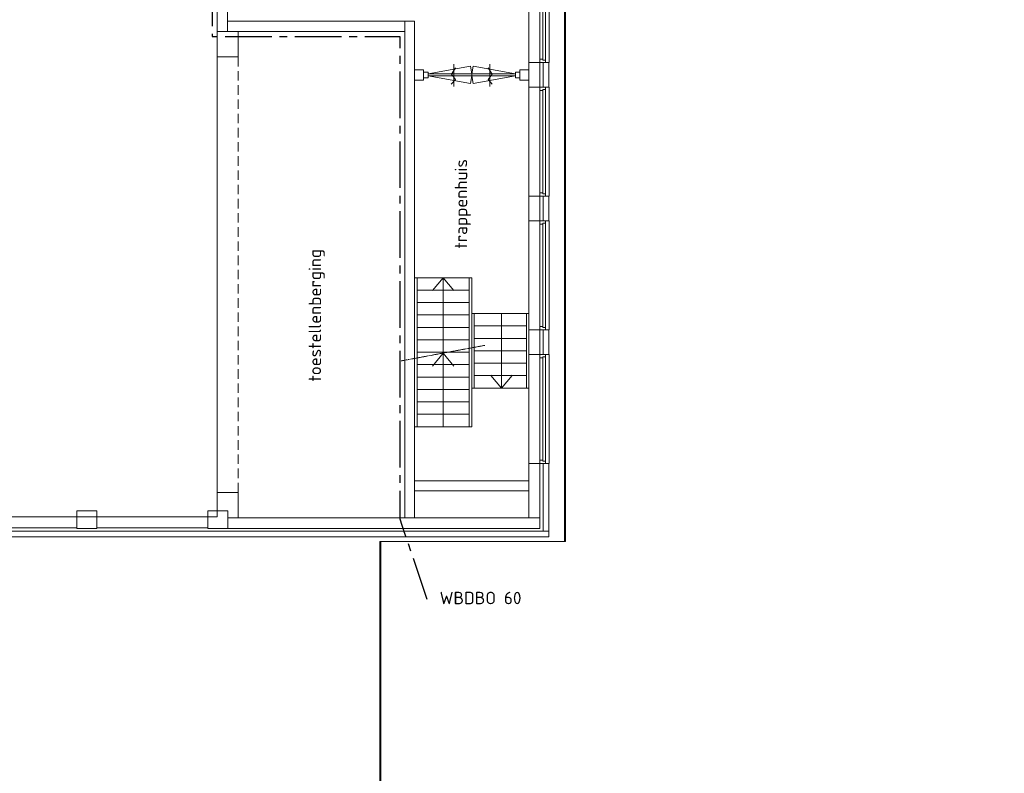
# Model space of a CAD drawing. Header units: millimetres. Extents: x -137512 to 20061, y -42753 to 41926.
# Tile 5 of 29: x -117688 to -97865, y 19127 to 34297. Entities that reach past the tile are written whole.
import ezdxf

# ---------------------------------------------------------------- set-up
doc = ezdxf.new("R2010")
doc.units = ezdxf.units.MM
doc.header["$LTSCALE"] = 100
for name, pattern in [('B0202', [28.125, 18.75, -3.125, 3.125, -3.125]), ('HIDDEN', [9.525, 6.35, -3.175]), ('STYLE_01', [0.166656, 0.083313, -0.083344]), ('STYLE_02', [0.277771, 0.194427, -0.083344])]:
    doc.linetypes.add(name, pattern=pattern)
for name, color, linetype in [('AT1A_TEKST', 2, 'Continuous'), ('br.compartimentering', 4, 'B0202'), ('TXT25', 2, 'Continuous')]:
    doc.layers.add(name, color=color, linetype=linetype)
doc.layers.add('hulplijn', color=30, linetype='Continuous', plot=False)
doc.layers.add('None', color=7, linetype='Continuous', lineweight=5)
doc.styles.add('03_100', font='isocpeur.ttf')

# ---------------------------------------------------------------- blocks, each defined once
blk = doc.blocks.new('Group-112')
at = {"color": 8, "linetype": 'Continuous', "lineweight": 5}
blk.add_wipeout([(-54832.6, 9444.2), (-54332.6, 9444.2), (-54332.6, 22244.2), (-38222.6, 22244.2), (-38222.6, 8540.6), (-35577.6, 8540.6), (-35277.6, 8540.6), (-35277.6, 8240.6), (-35277.6, 7870.6), (-30422.6, 7870.6), (-30422.6, 4658.1), (-30422.6, -2794.4), (-37377.6, -2794.4), (-37377.6, -2799.4), (-37377.6, -3094.4), (-51787.6, -3094.4), (-51787.6, -2794.4), (-51639.6, -2794.4), (-51639.6, -79.4), (-51777.6, -79.4), (-51777.6, 6155.6), (-54709.1, 6155.6), (-54746.6, 6155.6), (-54746.6, 8240.6), (-54709.1, 8240.6), (-54709.1, 8244.2), (-54832.6, 8244.2)], dxfattribs=at).dxf.layer = 'None'
blk = doc.blocks.new('Group-119')
at = {"layer": 'None', "color": 140, "linetype": 'Continuous', "lineweight": 15}
for q in [(-29332.4, 27194.4), (-28898.9, 27194.4)]:
    blk.add_line((-29115.7, 27455.2), q, dxfattribs=at)
blk = doc.blocks.new('Group-120')
at = {"layer": 'None', "color": 140, "linetype": 'Continuous', "lineweight": 15}
for q in [(-28157.8, 25495), (-27724.3, 25495)]:
    blk.add_line((-27941, 25234.2), q, dxfattribs=at)
blk = doc.blocks.new('Group-121')
at = {"layer": 'None', "color": 140, "linetype": 'Continuous', "lineweight": 15}
for q in [(-29332.4, 25676.7), (-28898.9, 25676.7)]:
    blk.add_line((-29115.7, 25937.5), q, dxfattribs=at)
blk = doc.blocks.new('Group-122')
at = {"layer": 'None', "color": 7}
blk.add_blockref('Group-121', (0, 0), dxfattribs=at)
at = {"color": 8, "linetype": 'Continuous', "lineweight": 5}
for points in [[(-29641.3, 27455.2), (-28590.1, 27455.2), (-28590.1, 27205.2), (-29641.3, 27205.2)], [(-28491.3, 26734.2), (-28540.7, 26734.2), (-28540.7, 25234.2), (-28491.3, 25234.2)]]:
    blk.add_wipeout(points, dxfattribs=at).dxf.layer = 'None'
at = {"layer": 'None', "color": 8, "linetype": 'Continuous', "lineweight": 5}
blk.add_line((-29115.7, 27455.2), (-29115.7, 24455.2), dxfattribs=at)
for points in [[(-29641.3, 27455.2), (-28590.1, 27455.2), (-28590.1, 27205.2), (-29641.3, 27205.2)], [(-28491.3, 26734.2), (-28540.7, 26734.2), (-28540.7, 25234.2), (-28491.3, 25234.2)]]:
    blk.add_lwpolyline(points, close=True, dxfattribs=at)
at = {"layer": 'None', "color": 7}
blk.add_blockref('Group-119', (0, 0), dxfattribs=at)
at = {"color": 8, "linetype": 'Continuous', "lineweight": 5}
for points in [[(-29690.7, 27455.2), (-29641.3, 27455.2), (-29641.3, 24455.2), (-29690.7, 24455.2)], [(-28492.7, 25484.2), (-27441.4, 25484.2), (-27441.4, 25234.2), (-28492.7, 25234.2)]]:
    blk.add_wipeout(points, dxfattribs=at).dxf.layer = 'None'
at = {"layer": 'None', "color": 8, "linetype": 'Continuous', "lineweight": 5}
blk.add_line((-27941, 26734.2), (-27941, 25234.2), dxfattribs=at)
for points in [[(-29690.7, 27455.2), (-29641.3, 27455.2), (-29641.3, 24455.2), (-29690.7, 24455.2)], [(-29641.3, 27205.2), (-28590.1, 27205.2), (-28590.1, 26955.2), (-29641.3, 26955.2)], [(-29641.3, 26955.2), (-28590.1, 26955.2), (-28590.1, 26705.2), (-29641.3, 26705.2)], [(-29641.3, 26705.2), (-28590.1, 26705.2), (-28590.1, 26455.2), (-29641.3, 26455.2)], [(-29641.3, 26455.2), (-28590.1, 26455.2), (-28590.1, 26205.2), (-29641.3, 26205.2)], [(-29641.3, 26205.2), (-28590.1, 26205.2), (-28590.1, 25955.2), (-29641.3, 25955.2)], [(-29641.3, 25955.2), (-28590.1, 25955.2), (-28590.1, 25705.2), (-29641.3, 25705.2)], [(-29641.3, 25705.2), (-28590.1, 25705.2), (-28590.1, 25455.2), (-29641.3, 25455.2)], [(-29641.3, 25455.2), (-28590.1, 25455.2), (-28590.1, 25205.2), (-29641.3, 25205.2)], [(-28492.7, 25484.2), (-27441.4, 25484.2), (-27441.4, 25234.2), (-28492.7, 25234.2)], [(-29641.3, 25205.2), (-28590.1, 25205.2), (-28590.1, 24955.2), (-29641.3, 24955.2)], [(-29641.3, 24955.2), (-28590.1, 24955.2), (-28590.1, 24705.2), (-29641.3, 24705.2)], [(-29641.3, 24705.2), (-28590.1, 24705.2), (-28590.1, 24455.2), (-29641.3, 24455.2)]]:
    blk.add_lwpolyline(points, close=True, dxfattribs=at)
at = {"layer": 'None', "color": 7}
blk.add_blockref('Group-120', (0, 0), dxfattribs=at)
at = {"color": 8, "linetype": 'Continuous', "lineweight": 5}
blk.add_wipeout([(-28590.1, 27455.2), (-28540.7, 27455.2), (-28540.7, 24455.2), (-28590.1, 24455.2)], dxfattribs=at).dxf.layer = 'None'
at = {"layer": 'None', "color": 8, "linetype": 'Continuous', "lineweight": 5}
for points in [[(-28590.1, 27455.2), (-28540.7, 27455.2), (-28540.7, 24455.2), (-28590.1, 24455.2)], [(-28492.7, 26734.2), (-27441.4, 26734.2), (-27441.4, 26484.2), (-28492.7, 26484.2)], [(-28492.7, 26484.2), (-27441.4, 26484.2), (-27441.4, 26234.2), (-28492.7, 26234.2)], [(-28492.7, 26234.2), (-27441.4, 26234.2), (-27441.4, 25984.2), (-28492.7, 25984.2)], [(-28492.7, 25984.2), (-27441.4, 25984.2), (-27441.4, 25734.2), (-28492.7, 25734.2)], [(-28492.7, 25734.2), (-27441.4, 25734.2), (-27441.4, 25484.2), (-28492.7, 25484.2)]]:
    blk.add_lwpolyline(points, close=True, dxfattribs=at)
at = {"color": 8, "linetype": 'Continuous', "lineweight": 5}
blk.add_wipeout([(-27441.4, 26733.2), (-27390.7, 26733.2), (-27390.7, 25234.2), (-27441.4, 25234.2)], dxfattribs=at).dxf.layer = 'None'
at = {"layer": 'None', "color": 8, "linetype": 'Continuous', "lineweight": 5}
blk.add_lwpolyline([(-27441.4, 26733.2), (-27390.7, 26733.2), (-27390.7, 25234.2), (-27441.4, 25234.2)], close=True, dxfattribs=at)
blk = doc.blocks.new('Group-138')
at = {"color": 8, "linetype": 'Continuous', "lineweight": 5}
blk.add_wipeout([(-27390.7, 33977.1), (-26984.7, 33977.1), (-26984.7, 31787.1), (-27390.7, 31787.1)], dxfattribs=at).dxf.layer = 'None'
at = {"layer": 'None', "color": 8, "linetype": 'Continuous', "lineweight": 5}
blk.add_lwpolyline([(-27390.7, 33977.1), (-26984.7, 33977.1), (-26984.7, 31787.1), (-27390.7, 31787.1)], close=True, dxfattribs=at)
at = {"color": 8, "linetype": 'Continuous', "lineweight": 5}
blk.add_wipeout([(-27170.7, 33977.1), (-27056.7, 33977.1), (-27056.7, 31787.1), (-27170.7, 31787.1)], dxfattribs=at).dxf.layer = 'None'
at = {"layer": 'None', "color": 8, "linetype": 'Continuous', "lineweight": 5}
blk.add_lwpolyline([(-27170.7, 33977.1), (-27056.7, 33977.1), (-27056.7, 31787.1), (-27170.7, 31787.1)], close=True, dxfattribs=at)
at = {"color": 8, "linetype": 'Continuous', "lineweight": 5}
blk.add_wipeout([(-27170.7, 33977.1), (-27056.7, 33977.1), (-27056.7, 31787.1), (-27170.7, 31787.1)], dxfattribs=at).dxf.layer = 'None'
at = {"layer": 'None', "color": 8, "linetype": 'Continuous', "lineweight": 5}
blk.add_lwpolyline([(-27170.7, 33977.1), (-27056.7, 33977.1), (-27056.7, 31787.1), (-27170.7, 31787.1)], close=True, dxfattribs=at)
at = {"color": 140, "linetype": 'Continuous', "lineweight": 15}
for points in [[(-27056.7, 33977.1), (-27170.7, 33977.1), (-27170.7, 33910.1), (-27106.7, 33910.1), (-27106.7, 33930.1), (-27056.7, 33930.1)], [(-27056.7, 31787.1), (-27170.7, 31787.1), (-27170.7, 31854.1), (-27106.7, 31854.1), (-27106.7, 31834.1), (-27056.7, 31834.1)]]:
    blk.add_wipeout(points, dxfattribs=at).dxf.layer = 'None'
at = {"layer": 'None', "color": 8, "linetype": 'Continuous', "lineweight": 5}
blk.add_line((-27106.7, 31854.1), (-27106.7, 33930.1), dxfattribs=at)
at = {"layer": 'None', "color": 140, "linetype": 'Continuous', "lineweight": 15}
for points in [[(-27056.7, 33977.1), (-27170.7, 33977.1), (-27170.7, 33910.1), (-27106.7, 33910.1), (-27106.7, 33930.1), (-27056.7, 33930.1)], [(-27056.7, 31787.1), (-27170.7, 31787.1), (-27170.7, 31854.1), (-27106.7, 31854.1), (-27106.7, 31834.1), (-27056.7, 31834.1)]]:
    blk.add_lwpolyline(points, close=True, dxfattribs=at)
at = {"color": 140, "linetype": 'Continuous', "lineweight": 15}
blk.add_wipeout([(-27056.7, 32997.1), (-27056.7, 33024.1), (-27106.7, 33024.1), (-27106.7, 33044.1), (-27170.7, 33044.1), (-27170.7, 32977.1), (-27106.7, 32977.1), (-27106.7, 32997.1)], dxfattribs=at).dxf.layer = 'None'
at = {"layer": 'None', "color": 140, "linetype": 'Continuous', "lineweight": 15}
blk.add_lwpolyline([(-27056.7, 32997.1), (-27056.7, 33024.1), (-27106.7, 33024.1), (-27106.7, 33044.1), (-27170.7, 33044.1), (-27170.7, 32977.1), (-27106.7, 32977.1), (-27106.7, 32997.1)], close=True, dxfattribs=at)
blk = doc.blocks.new('Group-139')
at = {"color": 8, "linetype": 'Continuous', "lineweight": 5}
blk.add_wipeout([(-27170.7, 31287.1), (-27056.7, 31287.1), (-27056.7, 29097.1), (-27170.7, 29097.1)], dxfattribs=at).dxf.layer = 'None'
at = {"layer": 'None', "color": 8, "linetype": 'Continuous', "lineweight": 5}
blk.add_lwpolyline([(-27170.7, 31287.1), (-27056.7, 31287.1), (-27056.7, 29097.1), (-27170.7, 29097.1)], close=True, dxfattribs=at)
at = {"color": 8, "linetype": 'Continuous', "lineweight": 5}
blk.add_wipeout([(-27170.7, 31287.1), (-27056.7, 31287.1), (-27056.7, 29097.1), (-27170.7, 29097.1)], dxfattribs=at).dxf.layer = 'None'
at = {"layer": 'None', "color": 8, "linetype": 'Continuous', "lineweight": 5}
blk.add_lwpolyline([(-27170.7, 31287.1), (-27056.7, 31287.1), (-27056.7, 29097.1), (-27170.7, 29097.1)], close=True, dxfattribs=at)
at = {"color": 140, "linetype": 'Continuous', "lineweight": 15}
for points in [[(-27056.7, 31287.1), (-27170.7, 31287.1), (-27170.7, 31220.1), (-27106.7, 31220.1), (-27106.7, 31240.1), (-27056.7, 31240.1)], [(-27056.7, 29097.1), (-27170.7, 29097.1), (-27170.7, 29164.1), (-27106.7, 29164.1), (-27106.7, 29144.1), (-27056.7, 29144.1)]]:
    blk.add_wipeout(points, dxfattribs=at).dxf.layer = 'None'
at = {"layer": 'None', "color": 8, "linetype": 'Continuous', "lineweight": 5}
blk.add_line((-27106.7, 29164.1), (-27106.7, 31240.1), dxfattribs=at)
at = {"layer": 'None', "color": 140, "linetype": 'Continuous', "lineweight": 15}
for points in [[(-27056.7, 31287.1), (-27170.7, 31287.1), (-27170.7, 31220.1), (-27106.7, 31220.1), (-27106.7, 31240.1), (-27056.7, 31240.1)], [(-27056.7, 29097.1), (-27170.7, 29097.1), (-27170.7, 29164.1), (-27106.7, 29164.1), (-27106.7, 29144.1), (-27056.7, 29144.1)]]:
    blk.add_lwpolyline(points, close=True, dxfattribs=at)
blk = doc.blocks.new('Group-140')
at = {"color": 8, "linetype": 'Continuous', "lineweight": 5}
blk.add_wipeout([(-27390.7, 31287.1), (-26984.7, 31287.1), (-26984.7, 29097.1), (-27390.7, 29097.1)], dxfattribs=at).dxf.layer = 'None'
at = {"layer": 'None', "color": 8, "linetype": 'Continuous', "lineweight": 5}
blk.add_lwpolyline([(-27390.7, 31287.1), (-26984.7, 31287.1), (-26984.7, 29097.1), (-27390.7, 29097.1)], close=True, dxfattribs=at)
at = {"layer": 'None', "color": 7}
blk.add_blockref('Group-139', (0, 0), dxfattribs=at)
blk = doc.blocks.new('Group-141')
at = {"color": 8, "linetype": 'Continuous', "lineweight": 5}
blk.add_wipeout([(-27170.7, 28597.1), (-27056.7, 28597.1), (-27056.7, 26407.1), (-27170.7, 26407.1)], dxfattribs=at).dxf.layer = 'None'
at = {"layer": 'None', "color": 8, "linetype": 'Continuous', "lineweight": 5}
blk.add_lwpolyline([(-27170.7, 28597.1), (-27056.7, 28597.1), (-27056.7, 26407.1), (-27170.7, 26407.1)], close=True, dxfattribs=at)
at = {"color": 8, "linetype": 'Continuous', "lineweight": 5}
blk.add_wipeout([(-27170.7, 28597.1), (-27056.7, 28597.1), (-27056.7, 26407.1), (-27170.7, 26407.1)], dxfattribs=at).dxf.layer = 'None'
at = {"layer": 'None', "color": 8, "linetype": 'Continuous', "lineweight": 5}
blk.add_lwpolyline([(-27170.7, 28597.1), (-27056.7, 28597.1), (-27056.7, 26407.1), (-27170.7, 26407.1)], close=True, dxfattribs=at)
at = {"color": 140, "linetype": 'Continuous', "lineweight": 15}
for points in [[(-27056.7, 28597.1), (-27170.7, 28597.1), (-27170.7, 28530.1), (-27106.7, 28530.1), (-27106.7, 28550.1), (-27056.7, 28550.1)], [(-27056.7, 26407.1), (-27170.7, 26407.1), (-27170.7, 26474.1), (-27106.7, 26474.1), (-27106.7, 26454.1), (-27056.7, 26454.1)]]:
    blk.add_wipeout(points, dxfattribs=at).dxf.layer = 'None'
at = {"layer": 'None', "color": 8, "linetype": 'Continuous', "lineweight": 5}
blk.add_line((-27106.7, 26474.1), (-27106.7, 28550.1), dxfattribs=at)
at = {"layer": 'None', "color": 140, "linetype": 'Continuous', "lineweight": 15}
for points in [[(-27056.7, 28597.1), (-27170.7, 28597.1), (-27170.7, 28530.1), (-27106.7, 28530.1), (-27106.7, 28550.1), (-27056.7, 28550.1)], [(-27056.7, 26407.1), (-27170.7, 26407.1), (-27170.7, 26474.1), (-27106.7, 26474.1), (-27106.7, 26454.1), (-27056.7, 26454.1)]]:
    blk.add_lwpolyline(points, close=True, dxfattribs=at)
blk = doc.blocks.new('Group-142')
at = {"color": 8, "linetype": 'Continuous', "lineweight": 5}
blk.add_wipeout([(-27390.7, 28597.1), (-26984.7, 28597.1), (-26984.7, 26407.1), (-27390.7, 26407.1)], dxfattribs=at).dxf.layer = 'None'
at = {"layer": 'None', "color": 8, "linetype": 'Continuous', "lineweight": 5}
blk.add_lwpolyline([(-27390.7, 28597.1), (-26984.7, 28597.1), (-26984.7, 26407.1), (-27390.7, 26407.1)], close=True, dxfattribs=at)
at = {"layer": 'None', "color": 7}
blk.add_blockref('Group-141', (0, 0), dxfattribs=at)
blk = doc.blocks.new('Group-143')
at = {"color": 8, "linetype": 'Continuous', "lineweight": 5}
blk.add_wipeout([(-27170.7, 25907.1), (-27056.7, 25907.1), (-27056.7, 23717.1), (-27170.7, 23717.1)], dxfattribs=at).dxf.layer = 'None'
at = {"layer": 'None', "color": 8, "linetype": 'Continuous', "lineweight": 5}
blk.add_lwpolyline([(-27170.7, 25907.1), (-27056.7, 25907.1), (-27056.7, 23717.1), (-27170.7, 23717.1)], close=True, dxfattribs=at)
at = {"color": 8, "linetype": 'Continuous', "lineweight": 5}
blk.add_wipeout([(-27170.7, 25907.1), (-27056.7, 25907.1), (-27056.7, 23717.1), (-27170.7, 23717.1)], dxfattribs=at).dxf.layer = 'None'
at = {"layer": 'None', "color": 8, "linetype": 'Continuous', "lineweight": 5}
blk.add_lwpolyline([(-27170.7, 25907.1), (-27056.7, 25907.1), (-27056.7, 23717.1), (-27170.7, 23717.1)], close=True, dxfattribs=at)
at = {"color": 140, "linetype": 'Continuous', "lineweight": 15}
for points in [[(-27056.7, 25907.1), (-27170.7, 25907.1), (-27170.7, 25840.1), (-27106.7, 25840.1), (-27106.7, 25860.1), (-27056.7, 25860.1)], [(-27056.7, 23717.1), (-27170.7, 23717.1), (-27170.7, 23784.1), (-27106.7, 23784.1), (-27106.7, 23764.1), (-27056.7, 23764.1)]]:
    blk.add_wipeout(points, dxfattribs=at).dxf.layer = 'None'
at = {"layer": 'None', "color": 8, "linetype": 'Continuous', "lineweight": 5}
blk.add_line((-27106.7, 23784.1), (-27106.7, 25860.1), dxfattribs=at)
at = {"layer": 'None', "color": 140, "linetype": 'Continuous', "lineweight": 15}
for points in [[(-27056.7, 25907.1), (-27170.7, 25907.1), (-27170.7, 25840.1), (-27106.7, 25840.1), (-27106.7, 25860.1), (-27056.7, 25860.1)], [(-27056.7, 23717.1), (-27170.7, 23717.1), (-27170.7, 23784.1), (-27106.7, 23784.1), (-27106.7, 23764.1), (-27056.7, 23764.1)]]:
    blk.add_lwpolyline(points, close=True, dxfattribs=at)
blk = doc.blocks.new('Group-144')
at = {"color": 8, "linetype": 'Continuous', "lineweight": 5}
blk.add_wipeout([(-27390.7, 25907.1), (-26984.7, 25907.1), (-26984.7, 23717.1), (-27390.7, 23717.1)], dxfattribs=at).dxf.layer = 'None'
at = {"layer": 'None', "color": 8, "linetype": 'Continuous', "lineweight": 5}
blk.add_lwpolyline([(-27390.7, 25907.1), (-26984.7, 25907.1), (-26984.7, 23717.1), (-27390.7, 23717.1)], close=True, dxfattribs=at)
at = {"layer": 'None', "color": 7}
blk.add_blockref('Group-143', (0, 0), dxfattribs=at)
blk = doc.blocks.new('Group-146')
at = {"layer": 'None', "color": 8, "linetype": 'Continuous', "lineweight": 5}
for p, q in [((-28176.7, 31755.7), (-28176.7, 31305.7)), ((-28211.7, 31679.2), (-28131.7, 31552)), ((-28131.7, 31552), (-28211.7, 31441.5)), ((-28211.7, 31441.5), (-28126.7, 31348.2))]:
    blk.add_line(p, q, dxfattribs=at)
blk = doc.blocks.new('Group-147')
at = {"layer": 'None', "color": 8, "linetype": 'Continuous', "lineweight": 5}
for p, q in [((-28904.7, 31755.7), (-28904.7, 31305.7)), ((-28869.7, 31679.2), (-28949.7, 31552)), ((-28949.7, 31552), (-28869.7, 31441.5)), ((-28869.7, 31441.5), (-28954.7, 31348.2))]:
    blk.add_line(p, q, dxfattribs=at)
blk = doc.blocks.new('Group-148')
at = {"color": 140, "linetype": 'Continuous', "lineweight": 15}
for points in [[(-29510.7, 31594.1), (-29420.7, 31594.1), (-29420.7, 31480.1), (-29510.7, 31480.1)], [(-27570.7, 31594.1), (-27660.7, 31594.1), (-27660.7, 31480.1), (-27570.7, 31480.1)]]:
    blk.add_wipeout(points, dxfattribs=at).dxf.layer = 'None'
at = {"layer": 'None', "color": 140, "linetype": 'Continuous', "lineweight": 15}
for points in [[(-29510.7, 31594.1), (-29420.7, 31594.1), (-29420.7, 31480.1), (-29510.7, 31480.1)], [(-27570.7, 31594.1), (-27660.7, 31594.1), (-27660.7, 31480.1), (-27570.7, 31480.1)]]:
    blk.add_lwpolyline(points, close=True, dxfattribs=at)
at = {"color": 140, "linetype": 'Continuous', "lineweight": 15}
blk.add_wipeout([(-29420.7, 31557.1), (-27660.7, 31557.1), (-27660.7, 31517.1), (-29420.7, 31517.1)], dxfattribs=at).dxf.layer = 'None'
at = {"layer": 'None', "color": 8, "linetype": 'Continuous', "lineweight": 5}
for p, q in [((-29420.7, 31557.1), (-28568.3, 31710.6)), ((-28568.3, 31710.6), (-28540.7, 31557.1)), ((-28513.1, 31710.6), (-28540.7, 31557.1)), ((-27660.7, 31557.1), (-28513.1, 31710.6)), ((-29420.7, 31517.1), (-28568.3, 31363.6)), ((-28568.3, 31363.6), (-28540.7, 31517.1)), ((-28513.1, 31363.6), (-28540.7, 31517.1)), ((-27660.7, 31517.1), (-28513.1, 31363.6))]:
    blk.add_line(p, q, dxfattribs=at)
at = {"layer": 'None', "color": 140, "linetype": 'Continuous', "lineweight": 15}
blk.add_line((-28540.7, 31557.1), (-28540.7, 31517.1), dxfattribs=at)
blk.add_lwpolyline([(-29420.7, 31557.1), (-27660.7, 31557.1), (-27660.7, 31517.1), (-29420.7, 31517.1)], close=True, dxfattribs=at)
at = {"layer": 'None', "color": 7}
for name in ['Group-147', 'Group-146']:
    blk.add_blockref(name, (0, 0), dxfattribs=at)

msp = doc.modelspace()

# ---------------------------------------------------------------- block references
at = {"layer": 'None', "color": 7}
msp.add_blockref('Group-112', (-80046.3, 1648.3), dxfattribs=at)

# ---------------------------------------------------------------- wipeouts: each hides what was drawn before it
at = {"color": 8, "linetype": 'Continuous', "lineweight": 5}
msp.add_wipeout([(-86157.2, 41926), (-86157.2, 7136), (-86280, 7136), (-92120, 7136), (-92410, 7136), (-92410, -1775.2), (-92410, -3249), (-92510, -3249), (-98312.8, -3249), (-98312.8, -3149), (-92510, -3149), (-92510, -2010.8), (-92510, -1775.2), (-92510, 7136), (-92510, 7236), (-92410, 7236), (-88449.2, 7236), (-86782.1, 7236), (-86701.4, 7236), (-86380, 7236), (-86280, 7236), (-86257.2, 7236), (-86257.2, 7347.8), (-86257.2, 41826), (-98312.8, 41826), (-98312.8, 41926)], dxfattribs=at).dxf.layer = 'None'
at = {"color": 140, "linetype": 'Continuous', "lineweight": 15}
msp.add_wipeout([(-113502, 34826.4), (-113712, 34826.4), (-113712, 34057.4), (-113502, 34057.4)], dxfattribs=at).dxf.layer = 'None'
at = {"color": 8, "linetype": 'STYLE_01', "lineweight": 5}
msp.add_wipeout([(-113712, 33547.4), (-113292, 33547.4), (-113292, 24777.4), (-113712, 24777.4)], dxfattribs=at).dxf.layer = 'None'
at = {"color": 43, "linetype": 'Continuous', "lineweight": 9}
msp.add_wipeout([(-111288.9, 27012.1), (-111288.9, 31425.4), (-111974.7, 31425.4), (-111974.7, 27012.1)], dxfattribs=at).dxf.layer = 'None'

# ---------------------------------------------------------------- next in the draw order: linework, layer by layer
at = {"layer": 'None', "color": 140, "linetype": 'Continuous', "lineweight": 15}
msp.add_lwpolyline([(-113502, 34826.4), (-113712, 34826.4), (-113712, 34057.4), (-113502, 34057.4)], close=True, dxfattribs=at)
at = {"layer": 'None', "color": 8, "linetype": 'HIDDEN', "lineweight": 5, "ltscale": 0.3}
msp.add_lwpolyline([(-113712, 33547.4), (-113292, 33547.4), (-113292, 24777.4), (-113712, 24777.4)], close=True, dxfattribs=at)

# ---------------------------------------------------------------- next in the draw order: texts
at = {"layer": 'TXT25', "insert": (-111870.6, 27012.1), "char_height": 250, "attachment_point": 1, "rotation": 90, "line_spacing_factor": 0.976858, "style": '03_100'}
msp.add_mtext('toestellenberging', dxfattribs=at)

# ---------------------------------------------------------------- next in the draw order: wipeouts: each hides what was drawn before it
at = {"color": 8, "linetype": 'Continuous', "lineweight": 5}
msp.add_wipeout([(-98312.8, 41926), (-98312.8, 41826), (-110417.2, 41826), (-110417.2, 37026), (-106697.2, 37026), (-106697.2, 23795.5), (-110417.2, 23795.5), (-110417.2, -1049), (-99447.2, -1049), (-99447.2, -1775.2), (-99447.2, -3149), (-98312.8, -3149), (-98312.8, -3249), (-99547.2, -3249), (-99547.2, -1775.2), (-99547.2, -1149), (-110517.2, -1149), (-110517.2, 23895.5), (-106822.2, 23895.5), (-106822.2, 36926), (-110517.2, 36926), (-110517.2, 41926)], dxfattribs=at).dxf.layer = 'None'

# ---------------------------------------------------------------- next in the draw order: linework, layer by layer
at = {"layer": 'None', "color": 8, "linetype": 'Continuous', "lineweight": 5, "flags": 128}
msp.add_lwpolyline([(-86257.2, 7236), (-86280, 7236), (-86380, 7236), (-86701.4, 7236), (-86782.1, 7236), (-88449.2, 7236), (-92410, 7236), (-92510, 7236), (-92510, 7136), (-92510, -1775.2), (-92510, -2010.8), (-92510, -3149), (-99447.2, -3149), (-99447.2, -1775.2), (-99447.2, -1049), (-110417.2, -1049), (-110417.2, 23795.5), (-106697.2, 23795.5), (-106697.2, 37026), (-110417.2, 37026), (-110417.2, 41826), (-86257.2, 41826), (-86257.2, 7347.8)], close=True, dxfattribs=at)

# ---------------------------------------------------------------- next in the draw order: texts
at = {"layer": 'AT1A_TEKST', "style": '03_100'}
msp.add_text('WBDBO 60', height=250, dxfattribs=at).set_placement((-109233.9, 22530.9))

# ---------------------------------------------------------------- next in the draw order: wipeouts: each hides what was drawn before it
at = {"color": 140, "linetype": 'Continuous', "lineweight": 15}
for points in [[(-107437, 36605.4), (-107437, 36383.3), (-107437, 24873.2), (-107437, 24671.3), (-107437, 24267.4), (-107217, 24267.4), (-107217, 36605.4)], [(-129145.7, 23890.4), (-135177, 23890.4), (-135177, 24000.4), (-129145.7, 24000.4), (-107037, 24000.4), (-107037, 23890.4)]]:
    msp.add_wipeout(points, dxfattribs=at).dxf.layer = 'None'
at = {"color": 43, "linetype": 'Continuous', "lineweight": 9}
msp.add_wipeout([(-108335.1, 29688.8), (-108335.1, 32827.6), (-109035.5, 32827.6), (-109035.5, 29688.8)], dxfattribs=at).dxf.layer = 'None'

# ---------------------------------------------------------------- next in the draw order: linework, layer by layer
at = {"layer": 'None', "color": 8, "linetype": 'Continuous', "lineweight": 5}
msp.add_line((-107437, 24785.4), (-107437, 24985.4), dxfattribs=at)
at = {"layer": 'None', "color": 140, "linetype": 'Continuous', "lineweight": 15}
for points in [[(-107437, 36605.4), (-107437, 36383.3), (-107437, 24873.2), (-107437, 24671.3), (-107437, 24267.4), (-107217, 24267.4), (-107217, 36605.4)], [(-129145.7, 23890.4), (-135177, 23890.4), (-135177, 24000.4), (-129145.7, 24000.4), (-107037, 24000.4), (-107037, 23890.4)]]:
    msp.add_lwpolyline(points, close=True, dxfattribs=at)

# ---------------------------------------------------------------- next in the draw order: texts
at = {"layer": 'TXT25', "insert": (-108929.2, 29688.8), "char_height": 250, "attachment_point": 1, "rotation": 90, "line_spacing_factor": 0.976858, "style": '03_100'}
msp.add_mtext('trappenhuis', dxfattribs=at)

# ---------------------------------------------------------------- next in the draw order: block references
at = {"layer": 'None', "color": 7}
msp.add_blockref('Group-122', (-80046.3, 1648.3), dxfattribs=at)

# ---------------------------------------------------------------- next in the draw order: wipeouts: each hides what was drawn before it
at = {"color": 140, "linetype": 'Continuous', "lineweight": 15}
for points in [[(-107037, 36792), (-107037, 36905.4), (-107147, 36905.4), (-107147, 36792), (-107147, 36492.3), (-107147, 24000.4), (-107037, 24000.4)], [(-107617, 33290.4), (-107437, 33290.4), (-107437, 33080.4), (-107617, 33080.4)], [(-109767, 25015.4), (-109767, 24815.4), (-107437, 24815.4), (-107437, 25015.4)], [(-135007, 24070.4), (-113902, 24070.4), (-113902, 24290.4), (-135007, 24290.4)]]:
    msp.add_wipeout(points, dxfattribs=at).dxf.layer = 'None'

# ---------------------------------------------------------------- next in the draw order: linework, layer by layer
at = {"layer": 'None', "color": 140, "linetype": 'Continuous', "lineweight": 15}
for points in [[(-107037, 36792), (-107037, 36905.4), (-107147, 36905.4), (-107147, 36792), (-107147, 36492.3), (-107147, 24000.4), (-107037, 24000.4)], [(-107617, 33290.4), (-107437, 33290.4), (-107437, 33080.4), (-107617, 33080.4)], [(-109767, 25015.4), (-109767, 24815.4), (-107437, 24815.4), (-107437, 25015.4)], [(-135007, 24070.4), (-113902, 24070.4), (-113902, 24290.4), (-135007, 24290.4)]]:
    msp.add_lwpolyline(points, close=True, dxfattribs=at)

# ---------------------------------------------------------------- next in the draw order: block references
at = {"layer": 'None', "color": 7}
for name in ['Group-138', 'Group-140', 'Group-142', 'Group-144']:
    msp.add_blockref(name, (-80046.3, 1648.3), dxfattribs=at)

# ---------------------------------------------------------------- next in the draw order: wipeouts: each hides what was drawn before it
at = {"color": 140, "linetype": 'Continuous', "lineweight": 15}
for points in [[(-116537, 24057.4), (-116132, 24057.4), (-116132, 24410.4), (-116537, 24410.4)], [(-113497, 24267.4), (-107217, 24267.4), (-107217, 24057.4), (-113497, 24057.4)]]:
    msp.add_wipeout(points, dxfattribs=at).dxf.layer = 'None'

# ---------------------------------------------------------------- next in the draw order: linework, layer by layer
at = {"layer": 'None', "color": 140, "linetype": 'Continuous', "lineweight": 15}
for points in [[(-116537, 24057.4), (-116132, 24057.4), (-116132, 24410.4), (-116537, 24410.4)], [(-113497, 24267.4), (-107217, 24267.4), (-107217, 24057.4), (-113497, 24057.4)]]:
    msp.add_lwpolyline(points, close=True, dxfattribs=at)

# ---------------------------------------------------------------- next in the draw order: wipeouts: each hides what was drawn before it
at = {"color": 140, "linetype": 'Continuous', "lineweight": 15}
for points in [[(-109737, 24267.4), (-109737, 24461), (-109737, 25116.8), (-109737, 25444.8), (-109737, 26084.3), (-109737, 34267.4), (-109937, 34267.4), (-109937, 25116.8), (-109937, 24461), (-109937, 24267.4)], [(-113712, 24777.4), (-113292, 24777.4), (-113292, 24267.4), (-113712, 24267.4)]]:
    msp.add_wipeout(points, dxfattribs=at).dxf.layer = 'None'

# ---------------------------------------------------------------- next in the draw order: linework, layer by layer
at = {"layer": 'None', "color": 8, "linetype": 'STYLE_02', "lineweight": 5}
msp.add_line((-110007, 27429.1), (-108317, 27742.6), dxfattribs=at)
at = {"layer": 'None', "color": 140, "linetype": 'Continuous', "lineweight": 15}
for points in [[(-109737, 24267.4), (-109737, 24461), (-109737, 25116.8), (-109737, 25444.8), (-109737, 26084.3), (-109737, 34267.4), (-109937, 34267.4), (-109937, 25116.8), (-109937, 24461), (-109937, 24267.4)], [(-113712, 24777.4), (-113292, 24777.4), (-113292, 24267.4), (-113712, 24267.4)]]:
    msp.add_lwpolyline(points, close=True, dxfattribs=at)

# ---------------------------------------------------------------- next in the draw order: wipeouts: each hides what was drawn before it
at = {"color": 140, "linetype": 'Continuous', "lineweight": 15}
for points in [[(-113502, 34267.4), (-109937, 34267.4), (-109937, 34057.4), (-113502, 34057.4)], [(-109737, 33290.4), (-109557, 33290.4), (-109557, 33080.4), (-109737, 33080.4)], [(-113902, 24057.4), (-113497, 24057.4), (-113497, 24410.4), (-113902, 24410.4)]]:
    msp.add_wipeout(points, dxfattribs=at).dxf.layer = 'None'

# ---------------------------------------------------------------- next in the draw order: linework, layer by layer
at = {"layer": 'None', "color": 140, "linetype": 'Continuous', "lineweight": 15}
for points in [[(-113502, 34267.4), (-109937, 34267.4), (-109937, 34057.4), (-113502, 34057.4)], [(-109737, 33290.4), (-109557, 33290.4), (-109557, 33080.4), (-109737, 33080.4)], [(-113902, 24057.4), (-113497, 24057.4), (-113497, 24410.4), (-113902, 24410.4)]]:
    msp.add_lwpolyline(points, close=True, dxfattribs=at)

# ---------------------------------------------------------------- next in the draw order: block references
at = {"layer": 'None', "color": 7}
msp.add_blockref('Group-148', (-80046.3, 1648.3), dxfattribs=at)

# ---------------------------------------------------------------- next in the draw order: wipeouts: each hides what was drawn before it
at = {"color": 140, "linetype": 'Continuous', "lineweight": 15}
msp.add_wipeout([(-113712, 34057.4), (-113292, 34057.4), (-113292, 33547.4), (-113712, 33547.4)], dxfattribs=at).dxf.layer = 'None'

# ---------------------------------------------------------------- next in the draw order: linework, layer by layer
at = {"layer": 'br.compartimentering', "color": 4, "linetype": 'B0202', "ltscale": 0.5, "flags": 128}
msp.add_lwpolyline([(-114351.1, 37819.3), (-113812, 36367.4), (-113812, 33957.4), (-110037, 33957.4), (-110037, 24250.9), (-109489.9, 22635.1)], dxfattribs=at)
at = {"layer": 'hulplijn', "linetype": 'Continuous', "lineweight": 0}
msp.add_lwpolyline([(-134787, 36505.4), (-113712, 36505.4), (-113712, 24290.4), (-134787, 24290.4)], close=True, dxfattribs=at)
at = {"layer": 'None', "color": 8, "linetype": 'Continuous', "lineweight": 5}
msp.add_lwpolyline([(-99470, -1775.2), (-99470, -1049), (-110440, -1049), (-110440, 23795.5), (-106720, 23795.5), (-106720, 37026), (-110440, 37026), (-110440, 41826), (-86280, 41826), (-86280, 7670.6), (-86280, 7347.8), (-86280, 7236), (-92410, 7236), (-92410, -1775.2), (-92410, -3149), (-99470, -3149)], close=True, dxfattribs=at)
at = {"layer": 'None', "color": 140, "linetype": 'Continuous', "lineweight": 15}
msp.add_lwpolyline([(-113712, 34057.4), (-113292, 34057.4), (-113292, 33547.4), (-113712, 33547.4)], close=True, dxfattribs=at)

doc.saveas('drawing.dxf')
